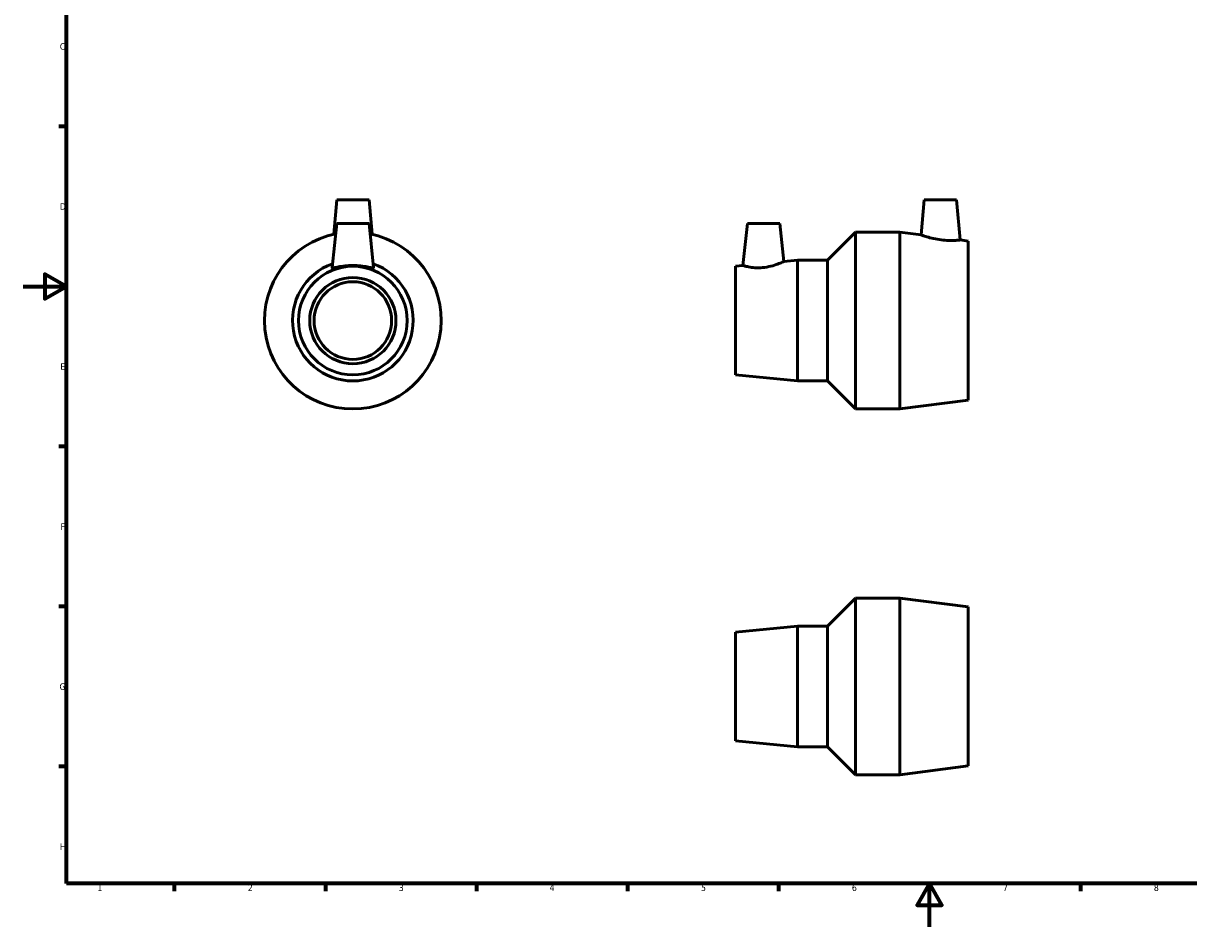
# Model space of a CAD drawing. Header units: millimetres. Extents: x 0 to 900, y 0 to 824.
# Tile 1 of 3: x 0 to 541, y 0 to 419. Entities that reach past the tile are written whole.
import ezdxf

# ---------------------------------------------------------------- set-up
doc = ezdxf.new("R2010")
doc.units = ezdxf.units.MM
doc.layers.add('Border (ANSI)', color=7, linetype='Continuous', lineweight=70)
doc.layers.add('Visible (ANSI)', color=7, linetype='Continuous', lineweight=50)
doc.styles.add('Note Text (ANSI)', font='tahoma.ttf')

# ---------------------------------------------------------------- blocks, each defined once
blk = doc.blocks.new('Borders Default Border')
at = {"layer": 'Border (ANSI)'}
for p, q in [((20, 371.25), (16.55, 371.25)), ((20, 222.75), (16.55, 222.75)), ((20, 148.5), (16.55, 148.5)), ((20, 74.25), (16.55, 74.25)), ((70.08, 20), (70.08, 16.55)), ((140.17, 20), (140.17, 16.55)), ((210.25, 20), (210.25, 16.55)), ((280.33, 20), (280.33, 16.55)), ((350.42, 20), (350.42, 16.55)), ((490.58, 20), (490.58, 16.55))]:
    blk.add_line(p, q, dxfattribs=at)
at = {"layer": 'Border (ANSI)', "flags": 128}
for points in [[(20, 20), (20, 574), (821, 574), (821, 20), (20, 20)], [(0, 297), (20, 297), (10, 302.77), (10, 291.23), (20, 297)], [(420.5, 0), (420.5, 20), (414.73, 10), (426.27, 10), (420.5, 20)]]:
    blk.add_lwpolyline(points, dxfattribs=at)
at = {"layer": 'Border (ANSI)', "char_height": 3.05, "attachment_point": 7, "style": 'Note Text (ANSI)'}
for s, insert in [('C', (16.95, 406.8)), ('D', (16.96, 332.6)), ('E', (17.21, 258.35)), ('F', (17.29, 184.1)), ('G', (16.81, 109.79)), ('H', (16.97, 35.6)), ('1', (34.35, 16.55)), ('2', (104.2, 16.55)), ('3', (174.26, 16.49)), ('4', (244.23, 16.55)), ('5', (314.48, 16.49)), ('6', (384.49, 16.49)), ('7', (454.6, 16.55)), ('8', (524.63, 16.48))]:
    blk.add_mtext(s, dxfattribs=dict(at, insert=insert))

msp = doc.modelspace()

# ---------------------------------------------------------------- linework, layer by layer
at = {"layer": 'Visible (ANSI)'}
for p, q in [((145.426, 337.177), (144.028, 321.2)), ((145.426, 337.177), (160.426, 337.177)), ((160.426, 337.177), (161.824, 321.2)), ((418.071, 337.177), (416.647, 320.899)), ((418.071, 337.177), (433.071, 337.177)), ((433.071, 337.177), (434.699, 318.571)), ((145.426, 326.177), (143.286, 305.819)), ((145.426, 326.177), (160.426, 326.177)), ((160.426, 326.177), (162.566, 305.819)), ((335.991, 326.177), (333.945, 306.709)), ((335.991, 326.177), (350.991, 326.177)), ((350.991, 326.177), (352.844, 308.547)), ((373.231, 309.177), (386.231, 322.177)), ((386.231, 240.177), (386.231, 322.177)), ((386.231, 322.177), (406.731, 322.177)), ((406.731, 240.177), (406.731, 322.177)), ((416.647, 320.899), (406.731, 322.177)), ((438.531, 318.077), (434.699, 318.571)), ((438.531, 244.277), (438.531, 318.077)), ((352.844, 308.547), (359.331, 309.177)), ((359.331, 253.177), (359.331, 309.177)), ((359.331, 309.177), (373.231, 309.177)), ((373.231, 253.177), (373.231, 309.177)), ((330.531, 306.377), (333.945, 306.709)), ((330.531, 255.977), (330.531, 306.377)), ((330.531, 255.977), (359.331, 253.177)), ((359.331, 253.177), (373.231, 253.177)), ((373.231, 253.177), (386.231, 240.177)), ((438.531, 244.277), (406.731, 240.177)), ((386.231, 240.177), (406.731, 240.177)), ((373.231, 139.475), (386.231, 152.475)), ((386.231, 70.475), (386.231, 152.475)), ((386.231, 152.475), (406.731, 152.475)), ((406.731, 70.475), (406.731, 152.475)), ((438.531, 148.375), (406.731, 152.475)), ((438.531, 74.575), (438.531, 148.375)), ((330.531, 136.675), (359.331, 139.475)), ((330.531, 86.275), (330.531, 136.675)), ((359.331, 83.475), (359.331, 139.475)), ((359.331, 139.475), (373.231, 139.475)), ((373.231, 83.475), (373.231, 139.475)), ((330.531, 86.275), (359.331, 83.475)), ((359.331, 83.475), (373.231, 83.475)), ((373.231, 83.475), (386.231, 70.475)), ((386.231, 70.475), (406.731, 70.475)), ((438.531, 74.575), (406.731, 70.475))]:
    msp.add_line(p, q, dxfattribs=at)
for radius in [25.2, 20, 18]:
    msp.add_circle((152.926, 281.177), radius, dxfattribs=at)
for radius, start, end in [(41, 101.25657, 78.74343), (28, 109.74597, 70.25403)]:
    msp.add_arc((152.926, 281.177), radius, start, end, dxfattribs=at)
for points, knots in [([(434.699, 318.571), (434.699, 318.571), (434.482, 318.544), (433.595, 318.456), (432.925, 318.398), (431.377, 318.325), (430.394, 318.305), (428.234, 318.375), (427.055, 318.467), (424.767, 318.753), (423.513, 318.973), (421.213, 319.482), (420.166, 319.766), (418.53, 320.253), (417.824, 320.488), (416.882, 320.812), (416.647, 320.899), (416.647, 320.899)], [1.3417078, 1.3417078, 1.3417078, 1.3417078, 1.678135, 1.678135, 2.0145622, 2.0145622, 2.3489889, 2.3489889, 2.6834156, 2.6834156, 3.0411659, 3.0411659, 3.3989162, 3.3989162, 3.7488215, 3.7488215, 4.0987267, 4.0987267, 4.0987267, 4.0987267]), ([(352.844, 308.547), (352.844, 308.547), (352.597, 308.431), (351.614, 308.006), (350.879, 307.7), (349.173, 307.079), (348.076, 306.72), (345.651, 306.122), (344.321, 305.89), (343.058, 305.776)], [4.3245195, 4.3245195, 4.3245195, 4.3245195, 4.6945126, 4.6945126, 5.0645057, 5.0645057, 5.4451741, 5.4451741, 5.8258425, 5.8258425, 5.8258425, 5.8258425]), ([(162.561, 305.776), (162.519, 305.67), (162.24, 305.654), (161.21, 305.791), (160.459, 305.937), (158.761, 306.232), (157.694, 306.4), (155.368, 306.641), (154.108, 306.709), (151.745, 306.709), (150.485, 306.641), (148.158, 306.4), (147.091, 306.232), (145.393, 305.937), (144.642, 305.791), (143.612, 305.654), (143.333, 305.67), (143.287, 305.789), (143.285, 305.803), (143.287, 305.819)], [0, 0, 0, 0, 0.3513594, 0.3513594, 0.7027189, 0.7027189, 1.0571586, 1.0571586, 1.4115982, 1.4115982, 1.7660379, 1.7660379, 2.1204776, 2.1204776, 2.471837, 2.471837, 2.8231965, 2.8231965, 2.8665008, 2.8665008, 2.8665008, 2.8665008]), ([(343.058, 305.776), (341.892, 305.67), (340.656, 305.654), (338.403, 305.791), (337.385, 305.937), (335.783, 306.232), (335.09, 306.4), (334.171, 306.641), (333.945, 306.709), (333.945, 306.709)], [0, 0, 0, 0, 0.3513594, 0.3513594, 0.7027189, 0.7027189, 1.0571586, 1.0571586, 1.4115982, 1.4115982, 1.4115982, 1.4115982])]:
    msp.add_open_spline(points, degree=3, knots=knots, dxfattribs=at)
msp.add_open_spline([(162.566, 305.819), (162.567, 305.803), (162.566, 305.789), (162.561, 305.776)], degree=3, dxfattribs=at)

# ---------------------------------------------------------------- block references
msp.add_blockref('Borders Default Border', (0, 0))

doc.saveas('drawing.dxf')
